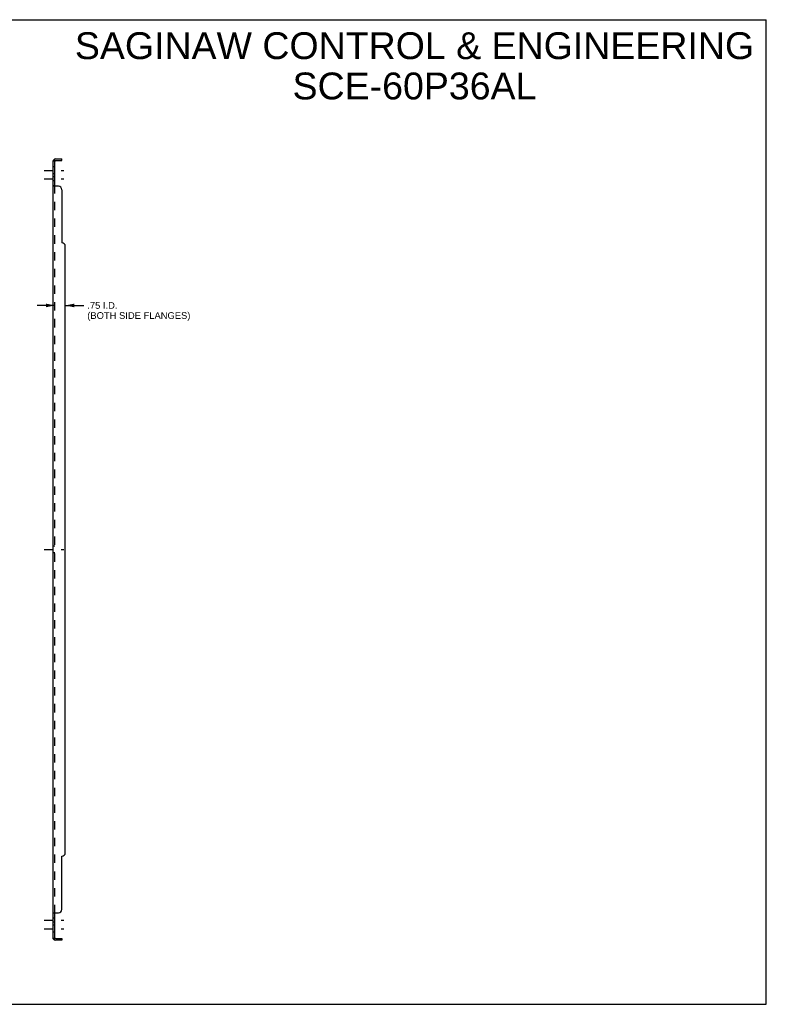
# Model space of a CAD drawing. Header units: inches. Extents: x 0 to 111, y 0 to 72.
# Tile 2 of 2: x 56 to 111, y 0 to 72. Entities that reach past the tile are written whole.
import ezdxf

# ---------------------------------------------------------------- set-up
doc = ezdxf.new("R2010")
doc.units = ezdxf.units.IN
doc.header["$LTSCALE"] = 6.097826
doc.header["$MEASUREMENT"] = 0
doc.linetypes.add('DASHED', pattern=[0.2, 0.1, -0.1])
doc.linetypes.add('HIDDEN', pattern=[0.2, 0.1, -0.1])
doc.layers.get('0').update_dxf_attribs({"linetype": 'CONTINUOUS'})
doc.layers.add('DEFAULT_2', color=8, linetype='HIDDEN')
doc.layers.add('DIMENSIONS', color=7, linetype='CONTINUOUS')
doc.styles.get("Standard").update_dxf_attribs({"font": 'arial.ttf'})
doc.dimstyles.new('DIMSTYLE_1', dxfattribs={"dimtxt": 0.48913, "dimasz": 0.652174, "dimexe": 0.09, "dimexo": 0.07, "dimgap": 0.0375, "dimtad": 0, "dimtih": 1, "dimtoh": 1, "dimzin": 4, "dimdsep": 46, "dimtxsty": 'Standard', "dimblk": '_FILLED', "dimblk1": '_FILLED', "dimblk2": '_FILLED', "dimcen": 0.09, "dimadec": 3, "dimazin": 1, "dimtfac": 1, "dimtdec": 3, "dimtofl": 0, "dimtmove": 0, "dimatfit": 3, "dimldrblk": '_FILLED', "dimfxl": 0, "dimtolj": 1, "dimtzin": 4, "dimarcsym": 0})

# ---------------------------------------------------------------- blocks, each defined once
blk = doc.blocks.new('_FILLED')
at = {"color": 0, "linetype": 'ByBlock'}
blk.add_solid([(0, 0), (-1, 0.2), (-1, -0.2)], dxfattribs=at)
blk = doc.blocks.new('*D1')
at = {"layer": 'DIMENSIONS', "color": 2, "linetype": 'Continuous'}
for p, q in [((59.029, 50.918), (57.724, 50.918)), ((59.779, 50.918), (61.137, 50.918))]:
    blk.add_line(p, q, dxfattribs=at)
at = {"layer": 'DIMENSIONS', "color": 2, "linetype": 'Continuous', "xscale": 0.6521739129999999, "yscale": 0.6521739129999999, "zscale": 0.6521739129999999}
blk.add_blockref('_FILLED', (59.029, 50.918), dxfattribs=at)
at = {"layer": 'DIMENSIONS', "color": 2, "linetype": 'Continuous', "xscale": 0.6521739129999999, "yscale": 0.6521739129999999, "zscale": 0.6521739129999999, "rotation": 180}
blk.add_blockref('_FILLED', (59.779, 50.918), dxfattribs=at)
at = {"layer": 'DIMENSIONS', "color": 2, "linetype": 'Continuous', "insert": (61.382, 51.163), "char_height": 0.48913, "width": 7.50242, "attachment_point": 1, "line_spacing_factor": 0.9}
blk.add_mtext('.75 I.D.\\P(BOTH SIDE FLANGES)', dxfattribs=at)

msp = doc.modelspace()

# ---------------------------------------------------------------- linework, layer by layer
at = {"color": 7, "linetype": 'Continuous'}
for p, q in [((0, 71.739), (110.87, 71.739)), ((110.87, 0), (110.87, 71.739)), ((59.029, 61.476), (58.904, 61.476)), ((58.932, 61.512), (58.99, 61.476)), ((59.029, 59.628), (59.029, 61.476)), ((59.091, 61.476), (59.529, 61.476)), ((59.529, 61.476), (59.529, 61.601)), ((59.029, 59.628), (58.904, 59.628)), ((59.029, 6.637), (58.904, 6.637)), ((59.029, 4.789), (59.029, 6.637)), ((59.029, 4.789), (58.904, 4.789)), ((58.932, 4.753), (58.99, 4.789)), ((59.091, 4.789), (59.529, 4.789)), ((59.529, 4.789), (59.529, 4.664)), ((0, 0), (110.87, 0))]:
    msp.add_line(p, q, dxfattribs=at)
at = {"color": 3, "linetype": 'Continuous'}
for p, q in [((58.904, 4.789), (58.904, 61.476)), ((59.091, 61.601), (59.529, 61.601)), ((59.279, 59.601), (58.932, 59.601)), ((59.529, 59.351), (59.529, 55.476)), ((59.779, 11.039), (59.779, 55.226)), ((59.529, 6.914), (59.529, 10.789)), ((58.932, 6.664), (59.279, 6.664)), ((59.529, 4.664), (59.091, 4.664))]:
    msp.add_line(p, q, dxfattribs=at)
at = {"color": 2, "linetype": 'DASHED'}
for p, q in [((58.252, 60.758), (59.681, 60.758)), ((58.252, 60.139), (59.681, 60.139)), ((58.252, 33.133), (59.681, 33.133)), ((58.252, 6.126), (59.681, 6.126)), ((58.252, 5.508), (59.681, 5.508))]:
    msp.add_line(p, q, dxfattribs=at)
at = {"color": 3, "linetype": 'Continuous'}
for points in [[(58.932, 61.512), (58.93, 61.51), (58.928, 61.507), (58.925, 61.505), (58.923, 61.502), (58.92, 61.5), (58.917, 61.497), (58.915, 61.495), (58.913, 61.493), (58.911, 61.491), (58.909, 61.488), (58.907, 61.486), (58.906, 61.484), (58.905, 61.482), (58.904, 61.48), (58.904, 61.478), (58.904, 61.476)], [(58.917, 59.612), (58.915, 59.614), (58.913, 59.616), (58.911, 59.617), (58.909, 59.619), (58.907, 59.621), (58.906, 59.622), (58.905, 59.624), (58.904, 59.625), (58.904, 59.627), (58.904, 59.628)], [(58.932, 59.601), (58.93, 59.603), (58.928, 59.605), (58.925, 59.607), (58.923, 59.609), (58.917, 59.612)], [(58.923, 6.657), (58.917, 6.653), (58.915, 6.651), (58.913, 6.65), (58.911, 6.648), (58.909, 6.646), (58.907, 6.645), (58.906, 6.643), (58.905, 6.641), (58.904, 6.64), (58.904, 6.639), (58.904, 6.637)], [(58.932, 6.664), (58.93, 6.662), (58.928, 6.66), (58.925, 6.658), (58.923, 6.657)], [(58.932, 4.753), (58.93, 4.756), (58.928, 4.758), (58.925, 4.761), (58.923, 4.763), (58.92, 4.766), (58.917, 4.768), (58.915, 4.77), (58.913, 4.773), (58.911, 4.775), (58.909, 4.777), (58.907, 4.779), (58.906, 4.781), (58.905, 4.783), (58.904, 4.785), (58.904, 4.787), (58.904, 4.789)]]:
    msp.add_lwpolyline(points, dxfattribs=at)
at = {"color": 7, "linetype": 'Continuous'}
for points in [[(59.038, 61.447), (59.038, 61.447), (59.039, 61.448), (59.039, 61.45), (59.039, 61.451), (59.039, 61.452), (59.038, 61.454), (59.037, 61.456), (59.037, 61.457), (59.036, 61.459), (59.035, 61.461), (59.034, 61.463), (59.032, 61.465), (59.031, 61.467), (59.031, 61.469), (59.03, 61.471), (59.029, 61.473), (59.029, 61.475), (59.029, 61.476)], [(59.035, 59.616), (59.032, 59.619), (59.031, 59.621), (59.031, 59.622), (59.03, 59.624), (59.029, 59.625), (59.029, 59.627), (59.029, 59.628)], [(59.038, 59.601), (59.038, 59.603), (59.039, 59.604), (59.039, 59.605), (59.039, 59.607), (59.039, 59.608), (59.038, 59.61), (59.037, 59.611), (59.037, 59.613), (59.036, 59.614), (59.035, 59.616)], [(59.032, 6.646), (59.031, 6.645), (59.031, 6.643), (59.03, 6.642), (59.029, 6.64), (59.029, 6.639), (59.029, 6.637)], [(59.038, 6.664), (59.038, 6.663), (59.039, 6.662), (59.039, 6.66), (59.039, 6.659), (59.039, 6.657), (59.038, 6.656), (59.037, 6.654), (59.037, 6.652), (59.036, 6.651), (59.035, 6.649), (59.032, 6.646)], [(59.038, 4.819), (59.038, 4.818), (59.039, 4.817), (59.039, 4.816), (59.039, 4.815), (59.039, 4.813), (59.038, 4.811), (59.037, 4.81), (59.037, 4.808), (59.036, 4.806), (59.035, 4.804), (59.034, 4.802), (59.032, 4.8), (59.031, 4.798), (59.031, 4.796), (59.03, 4.794), (59.029, 4.792), (59.029, 4.791), (59.029, 4.789)]]:
    msp.add_lwpolyline(points, dxfattribs=at)
at = {"color": 3, "linetype": 'Continuous'}
for centre, radius, start, end in [((59.091, 61.414), 0.188, 90, 148.39888), ((59.279, 59.351), 0.25, 0, 90), ((59.529, 55.226), 0.25, 0, 90), ((59.529, 11.039), 0.25, 270, 360), ((59.279, 6.914), 0.25, 270, 360), ((59.091, 4.851), 0.188, 211.60112, 270)]:
    msp.add_arc(centre, radius, start, end, dxfattribs=at)
at = {"color": 7, "linetype": 'Continuous'}
for centre, start, end in [((59.091, 61.414), 90, 180), ((59.091, 4.851), 180, 270)]:
    msp.add_arc(centre, 0.0625, start, end, dxfattribs=at)
at = {"layer": 'DEFAULT_2', "color": 8, "linetype": 'HIDDEN'}
for p, q in [((59.029, 61.008), (58.904, 61.008)), ((58.976, 61.476), (58.974, 61.476)), ((58.99, 61.476), (59.038, 61.447)), ((59.029, 60.508), (58.904, 60.508)), ((59.029, 60.279), (58.904, 60.279)), ((59.029, 59.998), (58.904, 59.998)), ((59.029, 6.637), (59.029, 59.628)), ((59.037, 59.611), (59.037, 59.613)), ((59.039, 59.607), (59.039, 59.608)), ((59.039, 59.604), (59.039, 59.605)), ((59.029, 33.383), (58.904, 33.383)), ((59.029, 32.883), (58.904, 32.883)), ((59.029, 6.267), (58.904, 6.267)), ((59.029, 5.986), (58.904, 5.986)), ((59.029, 5.758), (58.904, 5.758)), ((59.029, 5.258), (58.904, 5.258)), ((58.974, 4.789), (58.976, 4.789)), ((58.99, 4.789), (59.038, 4.819))]:
    msp.add_line(p, q, dxfattribs=at)
for points in [[(58.974, 61.476), (58.974, 61.476), (58.974, 61.476), (58.974, 61.476), (58.975, 61.476), (58.975, 61.476), (58.975, 61.476), (58.976, 61.476), (58.976, 61.476), (58.977, 61.476), (58.977, 61.476), (58.978, 61.476), (58.978, 61.476), (58.979, 61.476), (58.979, 61.476), (58.98, 61.476), (58.98, 61.476), (58.981, 61.475), (58.982, 61.475), (58.982, 61.475), (58.983, 61.475), (58.984, 61.475), (58.984, 61.475), (58.985, 61.475), (58.986, 61.474), (58.986, 61.474), (58.987, 61.474), (58.988, 61.474), (58.989, 61.474), (58.989, 61.474), (58.99, 61.473), (58.991, 61.473), (58.991, 61.473), (58.992, 61.473), (58.993, 61.472), (58.993, 61.472), (58.994, 61.472), (58.994, 61.472), (58.995, 61.472), (58.996, 61.471), (58.996, 61.471), (58.997, 61.471), (58.997, 61.471), (58.998, 61.471), (58.999, 61.47), (58.999, 61.47), (59, 61.47), (59, 61.47), (59.001, 61.469), (59.001, 61.469), (59.001, 61.469), (59.002, 61.469), (59.002, 61.469), (59.002, 61.469), (59.002, 61.469)], [(59.002, 61.469), (59.002, 61.469), (59.003, 61.469), (59.002, 61.469), (59.002, 61.469), (59.002, 61.469), (59.002, 61.469), (59.001, 61.469), (59.001, 61.469), (59.001, 61.47), (59, 61.47)], [(58.905, 59.624), (58.904, 59.625), (58.904, 59.627)], [(58.906, 6.643), (58.905, 6.641), (58.904, 6.64), (58.904, 6.639)], [(59.039, 6.657), (59.038, 6.656), (59.037, 6.654)], [(59.038, 6.663), (59.039, 6.662), (59.039, 6.66), (59.039, 6.659)], [(59.003, 4.797), (59.002, 4.797), (59.002, 4.797), (59.002, 4.797), (59.002, 4.796), (59.001, 4.796), (59.001, 4.796), (59, 4.796), (59, 4.796), (59, 4.795), (58.999, 4.795), (58.998, 4.795), (58.998, 4.795), (58.997, 4.795), (58.997, 4.794), (58.996, 4.794), (58.996, 4.794), (58.995, 4.794), (58.994, 4.794), (58.994, 4.793), (58.993, 4.793), (58.992, 4.793), (58.992, 4.793), (58.991, 4.792), (58.99, 4.792), (58.99, 4.792), (58.989, 4.792), (58.988, 4.792), (58.988, 4.792), (58.987, 4.791), (58.986, 4.791), (58.986, 4.791), (58.985, 4.791), (58.984, 4.791), (58.984, 4.79), (58.983, 4.79), (58.982, 4.79), (58.982, 4.79), (58.981, 4.79), (58.98, 4.79), (58.98, 4.79), (58.979, 4.79), (58.979, 4.79), (58.978, 4.789), (58.978, 4.789), (58.977, 4.789), (58.977, 4.789), (58.976, 4.789), (58.976, 4.789), (58.975, 4.789), (58.975, 4.789), (58.975, 4.789), (58.974, 4.789), (58.974, 4.789)], [(59, 4.796), (59.001, 4.796), (59.001, 4.796), (59.002, 4.796), (59.002, 4.796), (59.002, 4.797), (59.002, 4.797), (59.002, 4.797), (59.003, 4.797)]]:
    msp.add_lwpolyline(points, dxfattribs=at)
for centre, start, end in [((59.091, 61.414), 148.39888, 180), ((59.091, 4.851), 180, 211.60112)]:
    msp.add_arc(centre, 0.188, start, end, dxfattribs=at)

# ---------------------------------------------------------------- texts
at = {"layer": 'DIMENSIONS', "color": 2, "linetype": 'Continuous', "insert": (85.229, 70.824), "char_height": 1.95652, "width": 49.4149, "attachment_point": 2, "line_spacing_factor": 0.9}
msp.add_mtext('SAGINAW CONTROL & ENGINEERING\\PSCE-60P36AL', dxfattribs=at)

# ---------------------------------------------------------------- dimensions: what is measured, and where the dimension line sits
at = {"layer": 'DIMENSIONS', "color": 2, "linetype": 'Continuous'}
dim = msp.add_linear_dim(base=(59.779, 50.918), p1=(59.029, 59.601), p2=(59.779, 55.226), text='<> I.D.\\P(BOTH SIDE FLANGES)', dimstyle='DIMSTYLE_1', dxfattribs=at)
dim.commit()
dim.dimension.update_dxf_attribs({"geometry": '*D1', "text_midpoint": (65.133, 50.552), "dimtype": 160})

doc.saveas('drawing.dxf')
